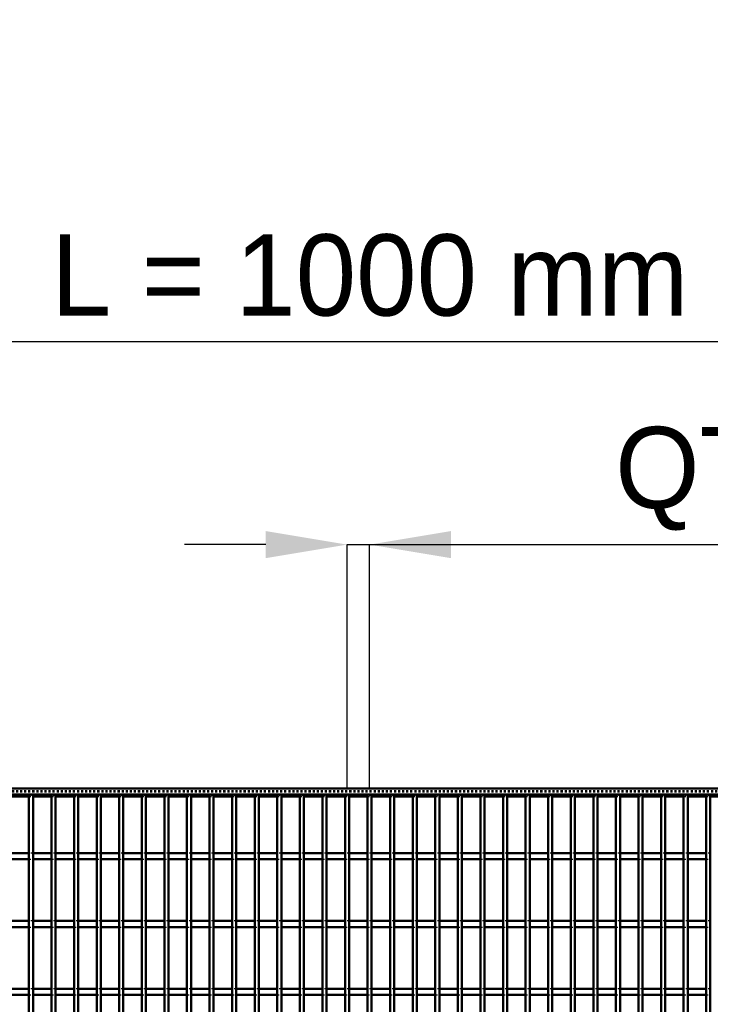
# Model space of a CAD drawing. Header units: millimetres. Extents: x -846 to 505, y -500 to 878.
# Tile 28 of 29: x -172 to 168, y 394 to 878. Entities that reach past the tile are written whole.
import ezdxf

# ---------------------------------------------------------------- set-up
doc = ezdxf.new("R2010")
doc.units = ezdxf.units.MM
doc.linetypes.add('Dashed', pattern=[2, 1, -1])
for name, color, linetype, lineweight in [('2d ConnectionPoints', 7, 'Continuous', 50), ('AM_0', 7, 'Continuous', 50), ('AM_5', 3, 'Continuous', 25), ('AM_9', 6, 'Dashed', 25)]:
    doc.layers.add(name, color=color, linetype=linetype, lineweight=lineweight)
doc.dimstyles.new('ISO-25', dxfattribs={"dimtxt": 2.5, "dimasz": 2.5, "dimexe": 1.25, "dimexo": 0.625, "dimtad": 1, "dimtxsty": 'Standard', "dimcen": 2.5, "dimadec": 0, "dimazin": 0, "dimtfac": 1, "dimtmove": 0, "dimatfit": 3, "dimfxl": 1, "dimarcsym": 0})

# ---------------------------------------------------------------- blocks, each defined once
blk = doc.blocks.new('32_j1b90saij4z1oipugxkf55cw0________0_in_LPPX423303311311100010003500_4')
at = {"layer": 'AM_0'}
for p, q in [((-167.65, -497), (-167.65, 497)), ((-165.65, 497), (-167.65, 497)), ((-165.65, -497), (-165.65, 497))]:
    blk.add_line(p, q, dxfattribs=at)
blk = doc.blocks.new('33_y9flqeltpz3q608utkscbcawu________0_in_LPPX423303311311100010003500_4')
at = {"layer": 'AM_0'}
for p, q in [((-156.54, -497), (-156.54, 497)), ((-154.54, 497), (-156.54, 497)), ((-154.54, -497), (-154.54, 497))]:
    blk.add_line(p, q, dxfattribs=at)
blk = doc.blocks.new('34_03lf7d91c6g9gmpch5gre757o________0_in_LPPX423303311311100010003500_4')
at = {"layer": 'AM_0'}
for p, q in [((-145.43, -497), (-145.43, 497)), ((-143.43, 497), (-145.43, 497)), ((-143.43, -497), (-143.43, 497))]:
    blk.add_line(p, q, dxfattribs=at)
blk = doc.blocks.new('35_epqmu7ir4d1chf5dqd608i45e________0_in_LPPX423303311311100010003500_4')
at = {"layer": 'AM_0'}
for p, q in [((-134.32, -497), (-134.32, 497)), ((-132.32, 497), (-134.32, 497)), ((-132.32, -497), (-132.32, 497))]:
    blk.add_line(p, q, dxfattribs=at)
blk = doc.blocks.new('36_17knetjv34suyd0lwtww42qpn________0_in_LPPX423303311311100010003500_4')
at = {"layer": 'AM_0'}
for p, q in [((-123.21, -497), (-123.21, 497)), ((-121.21, 497), (-123.21, 497)), ((-121.21, -497), (-121.21, 497))]:
    blk.add_line(p, q, dxfattribs=at)
blk = doc.blocks.new('37_le7a3lwnc7jk7056oeaa7jjmd________0_in_LPPX423303311311100010003500_4')
at = {"layer": 'AM_0'}
for p, q in [((-112.1, -497), (-112.1, 497)), ((-110.1, 497), (-112.1, 497)), ((-110.1, -497), (-110.1, 497))]:
    blk.add_line(p, q, dxfattribs=at)
blk = doc.blocks.new('38_spk5pzt4onf0wex58th2nxhju________0_in_LPPX423303311311100010003500_4')
at = {"layer": 'AM_0'}
for p, q in [((-100.99, -497), (-100.99, 497)), ((-98.99, 497), (-100.99, 497)), ((-98.99, -497), (-98.99, 497))]:
    blk.add_line(p, q, dxfattribs=at)
blk = doc.blocks.new('39_2pj4nxifxztob5xehms1shk1g________0_in_LPPX423303311311100010003500_4')
at = {"layer": 'AM_0'}
for p, q in [((-89.88, -497), (-89.88, 497)), ((-87.88, 497), (-89.88, 497)), ((-87.88, -497), (-87.88, 497))]:
    blk.add_line(p, q, dxfattribs=at)
blk = doc.blocks.new('40_ic0m87wkla5v0oxy1rff28b8i________0_in_LPPX423303311311100010003500_4')
at = {"layer": 'AM_0'}
for p, q in [((-78.77, -497), (-78.77, 497)), ((-76.77, 497), (-78.77, 497)), ((-76.77, -497), (-76.77, 497))]:
    blk.add_line(p, q, dxfattribs=at)
blk = doc.blocks.new('41_ywuusytohuymesxl1qf1hgnbh________0_in_LPPX423303311311100010003500_4')
at = {"layer": 'AM_0'}
for p, q in [((-67.66, -497), (-67.66, 497)), ((-65.66, 497), (-67.66, 497)), ((-65.66, -497), (-65.66, 497))]:
    blk.add_line(p, q, dxfattribs=at)
blk = doc.blocks.new('42_wob3jzewonyj82h9t9zc7nfql________0_in_LPPX423303311311100010003500_4')
at = {"layer": 'AM_0'}
for p, q in [((-56.55, -497), (-56.55, 497)), ((-54.55, 497), (-56.55, 497)), ((-54.55, -497), (-54.55, 497))]:
    blk.add_line(p, q, dxfattribs=at)
blk = doc.blocks.new('43_vhldp1rsjf05sp5guluae2guh________0_in_LPPX423303311311100010003500_4')
at = {"layer": 'AM_0'}
for p, q in [((-45.44, -497), (-45.44, 497)), ((-43.44, 497), (-45.44, 497)), ((-43.44, -497), (-43.44, 497))]:
    blk.add_line(p, q, dxfattribs=at)
blk = doc.blocks.new('44_2si5itzbmkhpqkr0sbq0t9gip________0_in_LPPX423303311311100010003500_4')
at = {"layer": 'AM_0'}
for p, q in [((-34.33, -497), (-34.33, 497)), ((-32.33, 497), (-34.33, 497)), ((-32.33, -497), (-32.33, 497))]:
    blk.add_line(p, q, dxfattribs=at)
blk = doc.blocks.new('45_ohpaexuzkg9xpnjtj3qyx1iyg________0_in_LPPX423303311311100010003500_4')
at = {"layer": 'AM_0'}
for p, q in [((-23.22, -497), (-23.22, 497)), ((-21.22, 497), (-23.22, 497)), ((-21.22, -497), (-21.22, 497))]:
    blk.add_line(p, q, dxfattribs=at)
blk = doc.blocks.new('46_w2lq9ill9gi3gdwzwm94hkx8d________0_in_LPPX423303311311100010003500_4')
at = {"layer": 'AM_0'}
for p, q in [((-12.11, -497), (-12.11, 497)), ((-10.11, 497), (-12.11, 497)), ((-10.11, -497), (-10.11, 497))]:
    blk.add_line(p, q, dxfattribs=at)
blk = doc.blocks.new('47_jxsnff6ioj2k1mhyxertcnswn________0_in_LPPX423303311311100010003500_4')
at = {"layer": 'AM_0'}
for p, q in [((-1, -497), (-1, 497)), ((1, 497), (-1, 497)), ((1, -497), (1, 497))]:
    blk.add_line(p, q, dxfattribs=at)
blk = doc.blocks.new('48_clmejexl1snz3d9yveo6zym6i________0_in_LPPX423303311311100010003500_4')
at = {"layer": 'AM_0'}
for p, q in [((10.11, -497), (10.11, 497)), ((12.11, 497), (10.11, 497)), ((12.11, -497), (12.11, 497))]:
    blk.add_line(p, q, dxfattribs=at)
blk = doc.blocks.new('49_mjok61ei3za8s4gfbeh6msa8c________0_in_LPPX423303311311100010003500_4')
at = {"layer": 'AM_0'}
for p, q in [((21.22, -497), (21.22, 497)), ((23.22, 497), (21.22, 497)), ((23.22, -497), (23.22, 497))]:
    blk.add_line(p, q, dxfattribs=at)
blk = doc.blocks.new('50_hx4vxcp9i1u38hj9op35w8z9h________0_in_LPPX423303311311100010003500_4')
at = {"layer": 'AM_0'}
for p, q in [((32.33, -497), (32.33, 497)), ((34.33, 497), (32.33, 497)), ((34.33, -497), (34.33, 497))]:
    blk.add_line(p, q, dxfattribs=at)
blk = doc.blocks.new('51_ohs56lxi6k2jnnwgvye2s1cji________0_in_LPPX423303311311100010003500_4')
at = {"layer": 'AM_0'}
for p, q in [((43.44, -497), (43.44, 497)), ((45.44, 497), (43.44, 497)), ((45.44, -497), (45.44, 497))]:
    blk.add_line(p, q, dxfattribs=at)
blk = doc.blocks.new('52_zxaegu4hwe9wpy22sdsvzc4zx________0_in_LPPX423303311311100010003500_4')
at = {"layer": 'AM_0'}
for p, q in [((54.55, -497), (54.55, 497)), ((56.55, 497), (54.55, 497)), ((56.55, -497), (56.55, 497))]:
    blk.add_line(p, q, dxfattribs=at)
blk = doc.blocks.new('53_els2rezvrfetunqjt5hfoxqlh________0_in_LPPX423303311311100010003500_4')
at = {"layer": 'AM_0'}
for p, q in [((65.66, -497), (65.66, 497)), ((67.66, 497), (65.66, 497)), ((67.66, -497), (67.66, 497))]:
    blk.add_line(p, q, dxfattribs=at)
blk = doc.blocks.new('54_uiefbgttbllfh7j3msgp6a8oy________0_in_LPPX423303311311100010003500_4')
at = {"layer": 'AM_0'}
for p, q in [((76.77, -497), (76.77, 497)), ((78.77, 497), (76.77, 497)), ((78.77, -497), (78.77, 497))]:
    blk.add_line(p, q, dxfattribs=at)
blk = doc.blocks.new('55_r0b2djnrm9mdkhbexd7c5vupl________0_in_LPPX423303311311100010003500_4')
at = {"layer": 'AM_0'}
for p, q in [((87.88, -497), (87.88, 497)), ((89.88, 497), (87.88, 497)), ((89.88, -497), (89.88, 497))]:
    blk.add_line(p, q, dxfattribs=at)
blk = doc.blocks.new('56_si12kcmcrwkdc3a1ayl4nonhr________0_in_LPPX423303311311100010003500_4')
at = {"layer": 'AM_0'}
for p, q in [((98.99, -497), (98.99, 497)), ((100.99, 497), (98.99, 497)), ((100.99, -497), (100.99, 497))]:
    blk.add_line(p, q, dxfattribs=at)
blk = doc.blocks.new('57_7o4vxrwqocckikghglzveia2e________0_in_LPPX423303311311100010003500_4')
at = {"layer": 'AM_0'}
for p, q in [((110.1, -497), (110.1, 497)), ((112.1, 497), (110.1, 497)), ((112.1, -497), (112.1, 497))]:
    blk.add_line(p, q, dxfattribs=at)
blk = doc.blocks.new('58_v5psnddbwhezaxso171psgppd________0_in_LPPX423303311311100010003500_4')
at = {"layer": 'AM_0'}
for p, q in [((121.21, -497), (121.21, 497)), ((123.21, 497), (121.21, 497)), ((123.21, -497), (123.21, 497))]:
    blk.add_line(p, q, dxfattribs=at)
blk = doc.blocks.new('59_mr6g12oz0qyhcsy4s6xjqo4mc________0_in_LPPX423303311311100010003500_4')
at = {"layer": 'AM_0'}
for p, q in [((132.32, -497), (132.32, 497)), ((134.32, 497), (132.32, 497)), ((134.32, -497), (134.32, 497))]:
    blk.add_line(p, q, dxfattribs=at)
blk = doc.blocks.new('60_qjeglgdds3c3bs4071kla8acr________0_in_LPPX423303311311100010003500_4')
at = {"layer": 'AM_0'}
for p, q in [((143.43, -497), (143.43, 497)), ((145.43, 497), (143.43, 497)), ((145.43, -497), (145.43, 497))]:
    blk.add_line(p, q, dxfattribs=at)
blk = doc.blocks.new('61_fkkbgm3d0vjayj967aaw1tk2e________0_in_LPPX423303311311100010003500_4')
at = {"layer": 'AM_0'}
for p, q in [((154.54, -497), (154.54, 497)), ((156.54, 497), (154.54, 497)), ((156.54, -497), (156.54, 497))]:
    blk.add_line(p, q, dxfattribs=at)
blk = doc.blocks.new('62_nym8mi3mmo1drj6tdvbi8w33m________0_in_LPPX423303311311100010003500_4')
at = {"layer": 'AM_0'}
for p, q in [((165.65, -497), (165.65, 497)), ((167.65, 497), (165.65, 497)), ((167.65, -497), (167.65, 497))]:
    blk.add_line(p, q, dxfattribs=at)
blk = doc.blocks.new('92_ub3bx92e4n8wkd1sofxol191c________0_in_LPPX423303311311100010003500_4')
at = {"layer": 'AM_0'}
for p, q in [((-500, 500), (500, 500)), ((-500, 497), (500, 497)), ((-176.76, 496.05), (-167.65, 496.05)), ((-165.65, 496.05), (-156.54, 496.05)), ((-154.54, 496.05), (-145.43, 496.05)), ((-143.43, 496.05), (-134.32, 496.05)), ((-132.32, 496.05), (-123.21, 496.05)), ((-121.21, 496.05), (-112.1, 496.05)), ((-110.1, 496.05), (-100.99, 496.05)), ((-98.99, 496.05), (-89.88, 496.05)), ((-87.88, 496.05), (-78.77, 496.05)), ((-76.77, 496.05), (-67.66, 496.05)), ((-65.66, 496.05), (-56.55, 496.05)), ((-54.55, 496.05), (-45.44, 496.05)), ((-43.44, 496.05), (-34.33, 496.05)), ((-32.33, 496.05), (-23.22, 496.05)), ((-21.22, 496.05), (-12.11, 496.05)), ((-10.11, 496.05), (-1, 496.05)), ((1, 496.05), (10.11, 496.05)), ((12.11, 496.05), (21.22, 496.05)), ((23.22, 496.05), (32.33, 496.05)), ((34.33, 496.05), (43.44, 496.05)), ((45.44, 496.05), (54.55, 496.05)), ((56.55, 496.05), (65.66, 496.05)), ((67.66, 496.05), (76.77, 496.05)), ((78.77, 496.05), (87.88, 496.05)), ((89.88, 496.05), (98.99, 496.05)), ((100.99, 496.05), (110.1, 496.05)), ((112.1, 496.05), (121.21, 496.05)), ((123.21, 496.05), (132.32, 496.05)), ((134.32, 496.05), (143.43, 496.05)), ((145.43, 496.05), (154.54, 496.05)), ((156.54, 496.05), (165.65, 496.05)), ((167.65, 496.05), (176.76, 496.05))]:
    blk.add_line(p, q, dxfattribs=at)
at = {"layer": 'AM_9'}
for p, q in [((-500, 498.92), (500, 498.92)), ((-500, 498.4), (500, 498.4)), ((-167.65, 496.05), (-165.65, 496.05)), ((-156.54, 496.05), (-154.54, 496.05)), ((-145.43, 496.05), (-143.43, 496.05)), ((-134.32, 496.05), (-132.32, 496.05)), ((-123.21, 496.05), (-121.21, 496.05)), ((-112.1, 496.05), (-110.1, 496.05)), ((-100.99, 496.05), (-98.99, 496.05)), ((-89.88, 496.05), (-87.88, 496.05)), ((-78.77, 496.05), (-76.77, 496.05)), ((-67.66, 496.05), (-65.66, 496.05)), ((-56.55, 496.05), (-54.55, 496.05)), ((-45.44, 496.05), (-43.44, 496.05)), ((-34.33, 496.05), (-32.33, 496.05)), ((-23.22, 496.05), (-21.22, 496.05)), ((-12.11, 496.05), (-10.11, 496.05)), ((-1, 496.05), (1, 496.05)), ((10.11, 496.05), (12.11, 496.05)), ((21.22, 496.05), (23.22, 496.05)), ((32.33, 496.05), (34.33, 496.05)), ((43.44, 496.05), (45.44, 496.05)), ((54.55, 496.05), (56.55, 496.05)), ((65.66, 496.05), (67.66, 496.05)), ((76.77, 496.05), (78.77, 496.05)), ((87.88, 496.05), (89.88, 496.05)), ((98.99, 496.05), (100.99, 496.05)), ((110.1, 496.05), (112.1, 496.05)), ((121.21, 496.05), (123.21, 496.05)), ((132.32, 496.05), (134.32, 496.05)), ((143.43, 496.05), (145.43, 496.05)), ((154.54, 496.05), (156.54, 496.05)), ((165.65, 496.05), (167.65, 496.05))]:
    blk.add_line(p, q, dxfattribs=at)
blk = doc.blocks.new('119_qa7kr8b9cskml0ld1wie9zu6a________0_in_LPPX423303311311100010003500_4')
at = {"layer": 'AM_0'}
for p, q in [((-167.65, 401.46), (-176.76, 401.46)), ((-167.65, 398.46), (-176.76, 398.46)), ((-167.65, 401.46), (-167.65, 398.46)), ((-156.54, 401.46), (-165.65, 401.46)), ((-165.65, 398.46), (-165.65, 401.46)), ((-156.54, 398.46), (-165.65, 398.46)), ((-156.54, 401.46), (-156.54, 398.46)), ((-145.43, 401.46), (-154.54, 401.46)), ((-154.54, 398.46), (-154.54, 401.46)), ((-145.43, 398.46), (-154.54, 398.46)), ((-145.43, 401.46), (-145.43, 398.46)), ((-134.32, 401.46), (-143.43, 401.46)), ((-143.43, 398.46), (-143.43, 401.46)), ((-134.32, 398.46), (-143.43, 398.46)), ((-134.32, 401.46), (-134.32, 398.46)), ((-123.21, 401.46), (-132.32, 401.46)), ((-132.32, 398.46), (-132.32, 401.46)), ((-123.21, 398.46), (-132.32, 398.46)), ((-123.21, 401.46), (-123.21, 398.46)), ((-121.21, 398.46), (-121.21, 401.46)), ((-112.1, 401.46), (-121.21, 401.46)), ((-112.1, 398.46), (-121.21, 398.46)), ((-112.1, 401.46), (-112.1, 398.46)), ((-100.99, 401.46), (-110.1, 401.46)), ((-110.1, 398.46), (-110.1, 401.46)), ((-100.99, 398.46), (-110.1, 398.46)), ((-100.99, 401.46), (-100.99, 398.46)), ((-89.88, 401.46), (-98.99, 401.46)), ((-98.99, 398.46), (-98.99, 401.46)), ((-89.88, 398.46), (-98.99, 398.46)), ((-89.88, 401.46), (-89.88, 398.46)), ((-78.77, 401.46), (-87.88, 401.46)), ((-87.88, 398.46), (-87.88, 401.46)), ((-78.77, 398.46), (-87.88, 398.46)), ((-78.77, 401.46), (-78.77, 398.46)), ((-67.66, 401.46), (-76.77, 401.46)), ((-76.77, 398.46), (-76.77, 401.46)), ((-67.66, 398.46), (-76.77, 398.46)), ((-67.66, 401.46), (-67.66, 398.46)), ((-56.55, 401.46), (-65.66, 401.46)), ((-65.66, 398.46), (-65.66, 401.46)), ((-56.55, 398.46), (-65.66, 398.46)), ((-56.55, 401.46), (-56.55, 398.46)), ((-54.55, 398.46), (-54.55, 401.46)), ((-45.44, 401.46), (-54.55, 401.46)), ((-45.44, 398.46), (-54.55, 398.46)), ((-45.44, 401.46), (-45.44, 398.46)), ((-34.33, 401.46), (-43.44, 401.46)), ((-43.44, 398.46), (-43.44, 401.46)), ((-34.33, 398.46), (-43.44, 398.46)), ((-34.33, 401.46), (-34.33, 398.46)), ((-23.22, 401.46), (-32.33, 401.46)), ((-32.33, 398.46), (-32.33, 401.46)), ((-23.22, 398.46), (-32.33, 398.46)), ((-23.22, 401.46), (-23.22, 398.46)), ((-12.11, 401.46), (-21.22, 401.46)), ((-21.22, 398.46), (-21.22, 401.46)), ((-12.11, 398.46), (-21.22, 398.46)), ((-12.11, 401.46), (-12.11, 398.46)), ((-1, 401.46), (-10.11, 401.46)), ((-10.11, 398.46), (-10.11, 401.46)), ((-1, 398.46), (-10.11, 398.46)), ((-1, 401.46), (-1, 398.46)), ((10.11, 401.46), (1, 401.46)), ((1, 398.46), (1, 401.46)), ((10.11, 398.46), (1, 398.46)), ((10.11, 401.46), (10.11, 398.46)), ((12.11, 398.46), (12.11, 401.46)), ((21.22, 401.46), (12.11, 401.46)), ((21.22, 398.46), (12.11, 398.46)), ((21.22, 401.46), (21.22, 398.46)), ((32.33, 401.46), (23.22, 401.46)), ((23.22, 398.46), (23.22, 401.46)), ((32.33, 398.46), (23.22, 398.46)), ((32.33, 401.46), (32.33, 398.46)), ((43.44, 401.46), (34.33, 401.46)), ((34.33, 398.46), (34.33, 401.46)), ((43.44, 398.46), (34.33, 398.46)), ((43.44, 401.46), (43.44, 398.46)), ((54.55, 401.46), (45.44, 401.46)), ((45.44, 398.46), (45.44, 401.46)), ((54.55, 398.46), (45.44, 398.46)), ((54.55, 401.46), (54.55, 398.46)), ((65.66, 401.46), (56.55, 401.46)), ((56.55, 398.46), (56.55, 401.46)), ((65.66, 398.46), (56.55, 398.46)), ((65.66, 401.46), (65.66, 398.46)), ((76.77, 401.46), (67.66, 401.46)), ((67.66, 398.46), (67.66, 401.46)), ((76.77, 398.46), (67.66, 398.46)), ((76.77, 401.46), (76.77, 398.46)), ((78.77, 398.46), (78.77, 401.46)), ((87.88, 401.46), (78.77, 401.46)), ((87.88, 398.46), (78.77, 398.46)), ((87.88, 401.46), (87.88, 398.46)), ((98.99, 401.46), (89.88, 401.46)), ((89.88, 398.46), (89.88, 401.46)), ((98.99, 398.46), (89.88, 398.46)), ((98.99, 401.46), (98.99, 398.46)), ((110.1, 401.46), (100.99, 401.46)), ((100.99, 398.46), (100.99, 401.46)), ((110.1, 398.46), (100.99, 398.46)), ((110.1, 401.46), (110.1, 398.46)), ((121.21, 401.46), (112.1, 401.46)), ((112.1, 398.46), (112.1, 401.46)), ((121.21, 398.46), (112.1, 398.46)), ((121.21, 401.46), (121.21, 398.46)), ((132.32, 401.46), (123.21, 401.46)), ((123.21, 398.46), (123.21, 401.46)), ((132.32, 398.46), (123.21, 398.46)), ((132.32, 401.46), (132.32, 398.46)), ((143.43, 401.46), (134.32, 401.46)), ((134.32, 398.46), (134.32, 401.46)), ((143.43, 398.46), (134.32, 398.46)), ((143.43, 401.46), (143.43, 398.46)), ((145.43, 398.46), (145.43, 401.46)), ((154.54, 401.46), (145.43, 401.46)), ((154.54, 398.46), (145.43, 398.46)), ((154.54, 401.46), (154.54, 398.46)), ((165.65, 401.46), (156.54, 401.46)), ((156.54, 398.46), (156.54, 401.46)), ((165.65, 398.46), (156.54, 398.46)), ((165.65, 401.46), (165.65, 398.46))]:
    blk.add_line(p, q, dxfattribs=at)
at = {"layer": 'AM_9'}
for p, q in [((-165.65, 401.46), (-167.65, 401.46)), ((-167.65, 398.46), (-165.65, 398.46)), ((-154.54, 401.46), (-156.54, 401.46)), ((-156.54, 398.46), (-154.54, 398.46)), ((-143.43, 401.46), (-145.43, 401.46)), ((-145.43, 398.46), (-143.43, 398.46)), ((-132.32, 401.46), (-134.32, 401.46)), ((-134.32, 398.46), (-132.32, 398.46)), ((-121.21, 401.46), (-123.21, 401.46)), ((-123.21, 398.46), (-121.21, 398.46)), ((-110.1, 401.46), (-112.1, 401.46)), ((-112.1, 398.46), (-110.1, 398.46)), ((-98.99, 401.46), (-100.99, 401.46)), ((-100.99, 398.46), (-98.99, 398.46)), ((-87.88, 401.46), (-89.88, 401.46)), ((-89.88, 398.46), (-87.88, 398.46)), ((-76.77, 401.46), (-78.77, 401.46)), ((-78.77, 398.46), (-76.77, 398.46)), ((-65.66, 401.46), (-67.66, 401.46)), ((-67.66, 398.46), (-65.66, 398.46)), ((-54.55, 401.46), (-56.55, 401.46)), ((-56.55, 398.46), (-54.55, 398.46)), ((-43.44, 401.46), (-45.44, 401.46)), ((-45.44, 398.46), (-43.44, 398.46)), ((-32.33, 401.46), (-34.33, 401.46)), ((-34.33, 398.46), (-32.33, 398.46)), ((-21.22, 401.46), (-23.22, 401.46)), ((-23.22, 398.46), (-21.22, 398.46)), ((-10.11, 401.46), (-12.11, 401.46)), ((-12.11, 398.46), (-10.11, 398.46)), ((1, 401.46), (-1, 401.46)), ((-1, 398.46), (1, 398.46)), ((12.11, 401.46), (10.11, 401.46)), ((10.11, 398.46), (12.11, 398.46)), ((23.22, 401.46), (21.22, 401.46)), ((21.22, 398.46), (23.22, 398.46)), ((34.33, 401.46), (32.33, 401.46)), ((32.33, 398.46), (34.33, 398.46)), ((45.44, 401.46), (43.44, 401.46)), ((43.44, 398.46), (45.44, 398.46)), ((56.55, 401.46), (54.55, 401.46)), ((54.55, 398.46), (56.55, 398.46)), ((67.66, 401.46), (65.66, 401.46)), ((65.66, 398.46), (67.66, 398.46)), ((78.77, 401.46), (76.77, 401.46)), ((76.77, 398.46), (78.77, 398.46)), ((89.88, 401.46), (87.88, 401.46)), ((87.88, 398.46), (89.88, 398.46)), ((100.99, 401.46), (98.99, 401.46)), ((98.99, 398.46), (100.99, 398.46)), ((112.1, 401.46), (110.1, 401.46)), ((110.1, 398.46), (112.1, 398.46)), ((123.21, 401.46), (121.21, 401.46)), ((121.21, 398.46), (123.21, 398.46)), ((134.32, 401.46), (132.32, 401.46)), ((132.32, 398.46), (134.32, 398.46)), ((145.43, 401.46), (143.43, 401.46)), ((143.43, 398.46), (145.43, 398.46)), ((156.54, 401.46), (154.54, 401.46)), ((154.54, 398.46), (156.54, 398.46)), ((167.65, 401.46), (165.65, 401.46)), ((165.65, 398.46), (167.65, 398.46))]:
    blk.add_line(p, q, dxfattribs=at)
blk = doc.blocks.new('120_2urmehck0py2n03loex1z5pql________0_in_LPPX423303311311100010003500_4')
at = {"layer": 'AM_0'}
for p, q in [((-167.65, 434.79), (-176.76, 434.79)), ((-167.65, 431.79), (-176.76, 431.79)), ((-167.65, 434.79), (-167.65, 431.79)), ((-156.54, 434.79), (-165.65, 434.79)), ((-165.65, 431.79), (-165.65, 434.79)), ((-156.54, 431.79), (-165.65, 431.79)), ((-156.54, 434.79), (-156.54, 431.79)), ((-145.43, 434.79), (-154.54, 434.79)), ((-154.54, 431.79), (-154.54, 434.79)), ((-145.43, 431.79), (-154.54, 431.79)), ((-145.43, 434.79), (-145.43, 431.79)), ((-134.32, 434.79), (-143.43, 434.79)), ((-143.43, 431.79), (-143.43, 434.79)), ((-134.32, 431.79), (-143.43, 431.79)), ((-134.32, 434.79), (-134.32, 431.79)), ((-123.21, 434.79), (-132.32, 434.79)), ((-132.32, 431.79), (-132.32, 434.79)), ((-123.21, 431.79), (-132.32, 431.79)), ((-123.21, 434.79), (-123.21, 431.79)), ((-121.21, 431.79), (-121.21, 434.79)), ((-112.1, 434.79), (-121.21, 434.79)), ((-112.1, 431.79), (-121.21, 431.79)), ((-112.1, 434.79), (-112.1, 431.79)), ((-100.99, 434.79), (-110.1, 434.79)), ((-110.1, 431.79), (-110.1, 434.79)), ((-100.99, 431.79), (-110.1, 431.79)), ((-100.99, 434.79), (-100.99, 431.79)), ((-89.88, 434.79), (-98.99, 434.79)), ((-98.99, 431.79), (-98.99, 434.79)), ((-89.88, 431.79), (-98.99, 431.79)), ((-89.88, 434.79), (-89.88, 431.79)), ((-78.77, 434.79), (-87.88, 434.79)), ((-87.88, 431.79), (-87.88, 434.79)), ((-78.77, 431.79), (-87.88, 431.79)), ((-78.77, 434.79), (-78.77, 431.79)), ((-67.66, 434.79), (-76.77, 434.79)), ((-76.77, 431.79), (-76.77, 434.79)), ((-67.66, 431.79), (-76.77, 431.79)), ((-67.66, 434.79), (-67.66, 431.79)), ((-56.55, 434.79), (-65.66, 434.79)), ((-65.66, 431.79), (-65.66, 434.79)), ((-56.55, 431.79), (-65.66, 431.79)), ((-56.55, 434.79), (-56.55, 431.79)), ((-54.55, 431.79), (-54.55, 434.79)), ((-45.44, 434.79), (-54.55, 434.79)), ((-45.44, 431.79), (-54.55, 431.79)), ((-45.44, 434.79), (-45.44, 431.79)), ((-34.33, 434.79), (-43.44, 434.79)), ((-43.44, 431.79), (-43.44, 434.79)), ((-34.33, 431.79), (-43.44, 431.79)), ((-34.33, 434.79), (-34.33, 431.79)), ((-23.22, 434.79), (-32.33, 434.79)), ((-32.33, 431.79), (-32.33, 434.79)), ((-23.22, 431.79), (-32.33, 431.79)), ((-23.22, 434.79), (-23.22, 431.79)), ((-12.11, 434.79), (-21.22, 434.79)), ((-21.22, 431.79), (-21.22, 434.79)), ((-12.11, 431.79), (-21.22, 431.79)), ((-12.11, 434.79), (-12.11, 431.79)), ((-1, 434.79), (-10.11, 434.79)), ((-10.11, 431.79), (-10.11, 434.79)), ((-1, 431.79), (-10.11, 431.79)), ((-1, 434.79), (-1, 431.79)), ((10.11, 434.79), (1, 434.79)), ((1, 431.79), (1, 434.79)), ((10.11, 431.79), (1, 431.79)), ((10.11, 434.79), (10.11, 431.79)), ((12.11, 431.79), (12.11, 434.79)), ((21.22, 434.79), (12.11, 434.79)), ((21.22, 431.79), (12.11, 431.79)), ((21.22, 434.79), (21.22, 431.79)), ((32.33, 434.79), (23.22, 434.79)), ((23.22, 431.79), (23.22, 434.79)), ((32.33, 431.79), (23.22, 431.79)), ((32.33, 434.79), (32.33, 431.79)), ((43.44, 434.79), (34.33, 434.79)), ((34.33, 431.79), (34.33, 434.79)), ((43.44, 431.79), (34.33, 431.79)), ((43.44, 434.79), (43.44, 431.79)), ((54.55, 434.79), (45.44, 434.79)), ((45.44, 431.79), (45.44, 434.79)), ((54.55, 431.79), (45.44, 431.79)), ((54.55, 434.79), (54.55, 431.79)), ((65.66, 434.79), (56.55, 434.79)), ((56.55, 431.79), (56.55, 434.79)), ((65.66, 431.79), (56.55, 431.79)), ((65.66, 434.79), (65.66, 431.79)), ((76.77, 434.79), (67.66, 434.79)), ((67.66, 431.79), (67.66, 434.79)), ((76.77, 431.79), (67.66, 431.79)), ((76.77, 434.79), (76.77, 431.79)), ((78.77, 431.79), (78.77, 434.79)), ((87.88, 434.79), (78.77, 434.79)), ((87.88, 431.79), (78.77, 431.79)), ((87.88, 434.79), (87.88, 431.79)), ((98.99, 434.79), (89.88, 434.79)), ((89.88, 431.79), (89.88, 434.79)), ((98.99, 431.79), (89.88, 431.79)), ((98.99, 434.79), (98.99, 431.79)), ((110.1, 434.79), (100.99, 434.79)), ((100.99, 431.79), (100.99, 434.79)), ((110.1, 431.79), (100.99, 431.79)), ((110.1, 434.79), (110.1, 431.79)), ((121.21, 434.79), (112.1, 434.79)), ((112.1, 431.79), (112.1, 434.79)), ((121.21, 431.79), (112.1, 431.79)), ((121.21, 434.79), (121.21, 431.79)), ((132.32, 434.79), (123.21, 434.79)), ((123.21, 431.79), (123.21, 434.79)), ((132.32, 431.79), (123.21, 431.79)), ((132.32, 434.79), (132.32, 431.79)), ((143.43, 434.79), (134.32, 434.79)), ((134.32, 431.79), (134.32, 434.79)), ((143.43, 431.79), (134.32, 431.79)), ((143.43, 434.79), (143.43, 431.79)), ((145.43, 431.79), (145.43, 434.79)), ((154.54, 434.79), (145.43, 434.79)), ((154.54, 431.79), (145.43, 431.79)), ((154.54, 434.79), (154.54, 431.79)), ((165.65, 434.79), (156.54, 434.79)), ((156.54, 431.79), (156.54, 434.79)), ((165.65, 431.79), (156.54, 431.79)), ((165.65, 434.79), (165.65, 431.79))]:
    blk.add_line(p, q, dxfattribs=at)
at = {"layer": 'AM_9'}
for p, q in [((-165.65, 434.79), (-167.65, 434.79)), ((-167.65, 431.79), (-165.65, 431.79)), ((-154.54, 434.79), (-156.54, 434.79)), ((-156.54, 431.79), (-154.54, 431.79)), ((-143.43, 434.79), (-145.43, 434.79)), ((-145.43, 431.79), (-143.43, 431.79)), ((-132.32, 434.79), (-134.32, 434.79)), ((-134.32, 431.79), (-132.32, 431.79)), ((-121.21, 434.79), (-123.21, 434.79)), ((-123.21, 431.79), (-121.21, 431.79)), ((-110.1, 434.79), (-112.1, 434.79)), ((-112.1, 431.79), (-110.1, 431.79)), ((-98.99, 434.79), (-100.99, 434.79)), ((-100.99, 431.79), (-98.99, 431.79)), ((-87.88, 434.79), (-89.88, 434.79)), ((-89.88, 431.79), (-87.88, 431.79)), ((-76.77, 434.79), (-78.77, 434.79)), ((-78.77, 431.79), (-76.77, 431.79)), ((-65.66, 434.79), (-67.66, 434.79)), ((-67.66, 431.79), (-65.66, 431.79)), ((-54.55, 434.79), (-56.55, 434.79)), ((-56.55, 431.79), (-54.55, 431.79)), ((-43.44, 434.79), (-45.44, 434.79)), ((-45.44, 431.79), (-43.44, 431.79)), ((-32.33, 434.79), (-34.33, 434.79)), ((-34.33, 431.79), (-32.33, 431.79)), ((-21.22, 434.79), (-23.22, 434.79)), ((-23.22, 431.79), (-21.22, 431.79)), ((-10.11, 434.79), (-12.11, 434.79)), ((-12.11, 431.79), (-10.11, 431.79)), ((1, 434.79), (-1, 434.79)), ((-1, 431.79), (1, 431.79)), ((12.11, 434.79), (10.11, 434.79)), ((10.11, 431.79), (12.11, 431.79)), ((23.22, 434.79), (21.22, 434.79)), ((21.22, 431.79), (23.22, 431.79)), ((34.33, 434.79), (32.33, 434.79)), ((32.33, 431.79), (34.33, 431.79)), ((45.44, 434.79), (43.44, 434.79)), ((43.44, 431.79), (45.44, 431.79)), ((56.55, 434.79), (54.55, 434.79)), ((54.55, 431.79), (56.55, 431.79)), ((67.66, 434.79), (65.66, 434.79)), ((65.66, 431.79), (67.66, 431.79)), ((78.77, 434.79), (76.77, 434.79)), ((76.77, 431.79), (78.77, 431.79)), ((89.88, 434.79), (87.88, 434.79)), ((87.88, 431.79), (89.88, 431.79)), ((100.99, 434.79), (98.99, 434.79)), ((98.99, 431.79), (100.99, 431.79)), ((112.1, 434.79), (110.1, 434.79)), ((110.1, 431.79), (112.1, 431.79)), ((123.21, 434.79), (121.21, 434.79)), ((121.21, 431.79), (123.21, 431.79)), ((134.32, 434.79), (132.32, 434.79)), ((132.32, 431.79), (134.32, 431.79)), ((145.43, 434.79), (143.43, 434.79)), ((143.43, 431.79), (145.43, 431.79)), ((156.54, 434.79), (154.54, 434.79)), ((154.54, 431.79), (156.54, 431.79)), ((167.65, 434.79), (165.65, 434.79)), ((165.65, 431.79), (167.65, 431.79))]:
    blk.add_line(p, q, dxfattribs=at)
blk = doc.blocks.new('121_5scl3rz4utyfh4dqshc9e613r________0_in_LPPX423303311311100010003500_4')
at = {"layer": 'AM_0'}
for p, q in [((-167.65, 468.12), (-176.76, 468.12)), ((-167.65, 468.12), (-167.65, 465.12)), ((-156.54, 468.12), (-165.65, 468.12)), ((-165.65, 465.12), (-165.65, 468.12)), ((-156.54, 468.12), (-156.54, 465.12)), ((-145.43, 468.12), (-154.54, 468.12)), ((-154.54, 465.12), (-154.54, 468.12)), ((-145.43, 468.12), (-145.43, 465.12)), ((-134.32, 468.12), (-143.43, 468.12)), ((-143.43, 465.12), (-143.43, 468.12)), ((-134.32, 468.12), (-134.32, 465.12)), ((-123.21, 468.12), (-132.32, 468.12)), ((-132.32, 465.12), (-132.32, 468.12)), ((-123.21, 468.12), (-123.21, 465.12)), ((-121.21, 465.12), (-121.21, 468.12)), ((-112.1, 468.12), (-121.21, 468.12)), ((-112.1, 468.12), (-112.1, 465.12)), ((-100.99, 468.12), (-110.1, 468.12)), ((-110.1, 465.12), (-110.1, 468.12)), ((-100.99, 468.12), (-100.99, 465.12)), ((-89.88, 468.12), (-98.99, 468.12)), ((-98.99, 465.12), (-98.99, 468.12)), ((-89.88, 468.12), (-89.88, 465.12)), ((-78.77, 468.12), (-87.88, 468.12)), ((-87.88, 465.12), (-87.88, 468.12)), ((-78.77, 468.12), (-78.77, 465.12)), ((-67.66, 468.12), (-76.77, 468.12)), ((-76.77, 465.12), (-76.77, 468.12)), ((-67.66, 468.12), (-67.66, 465.12)), ((-56.55, 468.12), (-65.66, 468.12)), ((-65.66, 465.12), (-65.66, 468.12)), ((-56.55, 468.12), (-56.55, 465.12)), ((-54.55, 465.12), (-54.55, 468.12)), ((-45.44, 468.12), (-54.55, 468.12)), ((-45.44, 468.12), (-45.44, 465.12)), ((-34.33, 468.12), (-43.44, 468.12)), ((-43.44, 465.12), (-43.44, 468.12)), ((-34.33, 468.12), (-34.33, 465.12)), ((-23.22, 468.12), (-32.33, 468.12)), ((-32.33, 465.12), (-32.33, 468.12)), ((-23.22, 468.12), (-23.22, 465.12)), ((-12.11, 468.12), (-21.22, 468.12)), ((-21.22, 465.12), (-21.22, 468.12)), ((-12.11, 468.12), (-12.11, 465.12)), ((-1, 468.12), (-10.11, 468.12)), ((-10.11, 465.12), (-10.11, 468.12)), ((-1, 468.12), (-1, 465.12)), ((10.11, 468.12), (1, 468.12)), ((1, 465.12), (1, 468.12)), ((10.11, 468.12), (10.11, 465.12)), ((12.11, 465.12), (12.11, 468.12)), ((21.22, 468.12), (12.11, 468.12)), ((21.22, 468.12), (21.22, 465.12)), ((32.33, 468.12), (23.22, 468.12)), ((23.22, 465.12), (23.22, 468.12)), ((32.33, 468.12), (32.33, 465.12)), ((43.44, 468.12), (34.33, 468.12)), ((34.33, 465.12), (34.33, 468.12)), ((43.44, 468.12), (43.44, 465.12)), ((54.55, 468.12), (45.44, 468.12)), ((45.44, 465.12), (45.44, 468.12)), ((54.55, 468.12), (54.55, 465.12)), ((65.66, 468.12), (56.55, 468.12)), ((56.55, 465.12), (56.55, 468.12)), ((65.66, 468.12), (65.66, 465.12)), ((76.77, 468.12), (67.66, 468.12)), ((67.66, 465.12), (67.66, 468.12)), ((76.77, 468.12), (76.77, 465.12)), ((78.77, 465.12), (78.77, 468.12)), ((87.88, 468.12), (78.77, 468.12)), ((87.88, 468.12), (87.88, 465.12)), ((98.99, 468.12), (89.88, 468.12)), ((89.88, 465.12), (89.88, 468.12)), ((98.99, 468.12), (98.99, 465.12)), ((110.1, 468.12), (100.99, 468.12)), ((100.99, 465.12), (100.99, 468.12)), ((110.1, 468.12), (110.1, 465.12)), ((121.21, 468.12), (112.1, 468.12)), ((112.1, 465.12), (112.1, 468.12)), ((121.21, 468.12), (121.21, 465.12)), ((132.32, 468.12), (123.21, 468.12)), ((123.21, 465.12), (123.21, 468.12)), ((132.32, 468.12), (132.32, 465.12)), ((143.43, 468.12), (134.32, 468.12)), ((134.32, 465.12), (134.32, 468.12)), ((143.43, 468.12), (143.43, 465.12)), ((145.43, 465.12), (145.43, 468.12)), ((154.54, 468.12), (145.43, 468.12)), ((154.54, 468.12), (154.54, 465.12)), ((165.65, 468.12), (156.54, 468.12)), ((156.54, 465.12), (156.54, 468.12)), ((165.65, 468.12), (165.65, 465.12)), ((-167.65, 465.12), (-176.76, 465.12)), ((-156.54, 465.12), (-165.65, 465.12)), ((-145.43, 465.12), (-154.54, 465.12)), ((-134.32, 465.12), (-143.43, 465.12)), ((-123.21, 465.12), (-132.32, 465.12)), ((-112.1, 465.12), (-121.21, 465.12)), ((-100.99, 465.12), (-110.1, 465.12)), ((-89.88, 465.12), (-98.99, 465.12)), ((-78.77, 465.12), (-87.88, 465.12)), ((-67.66, 465.12), (-76.77, 465.12)), ((-56.55, 465.12), (-65.66, 465.12)), ((-45.44, 465.12), (-54.55, 465.12)), ((-34.33, 465.12), (-43.44, 465.12)), ((-23.22, 465.12), (-32.33, 465.12)), ((-12.11, 465.12), (-21.22, 465.12)), ((-1, 465.12), (-10.11, 465.12)), ((10.11, 465.12), (1, 465.12)), ((21.22, 465.12), (12.11, 465.12)), ((32.33, 465.12), (23.22, 465.12)), ((43.44, 465.12), (34.33, 465.12)), ((54.55, 465.12), (45.44, 465.12)), ((65.66, 465.12), (56.55, 465.12)), ((76.77, 465.12), (67.66, 465.12)), ((87.88, 465.12), (78.77, 465.12)), ((98.99, 465.12), (89.88, 465.12)), ((110.1, 465.12), (100.99, 465.12)), ((121.21, 465.12), (112.1, 465.12)), ((132.32, 465.12), (123.21, 465.12)), ((143.43, 465.12), (134.32, 465.12)), ((154.54, 465.12), (145.43, 465.12)), ((165.65, 465.12), (156.54, 465.12))]:
    blk.add_line(p, q, dxfattribs=at)
at = {"layer": 'AM_9'}
for p, q in [((-165.65, 468.12), (-167.65, 468.12)), ((-154.54, 468.12), (-156.54, 468.12)), ((-143.43, 468.12), (-145.43, 468.12)), ((-132.32, 468.12), (-134.32, 468.12)), ((-121.21, 468.12), (-123.21, 468.12)), ((-110.1, 468.12), (-112.1, 468.12)), ((-98.99, 468.12), (-100.99, 468.12)), ((-87.88, 468.12), (-89.88, 468.12)), ((-76.77, 468.12), (-78.77, 468.12)), ((-65.66, 468.12), (-67.66, 468.12)), ((-54.55, 468.12), (-56.55, 468.12)), ((-43.44, 468.12), (-45.44, 468.12)), ((-32.33, 468.12), (-34.33, 468.12)), ((-21.22, 468.12), (-23.22, 468.12)), ((-10.11, 468.12), (-12.11, 468.12)), ((1, 468.12), (-1, 468.12)), ((12.11, 468.12), (10.11, 468.12)), ((23.22, 468.12), (21.22, 468.12)), ((34.33, 468.12), (32.33, 468.12)), ((45.44, 468.12), (43.44, 468.12)), ((56.55, 468.12), (54.55, 468.12)), ((67.66, 468.12), (65.66, 468.12)), ((78.77, 468.12), (76.77, 468.12)), ((89.88, 468.12), (87.88, 468.12)), ((100.99, 468.12), (98.99, 468.12)), ((112.1, 468.12), (110.1, 468.12)), ((123.21, 468.12), (121.21, 468.12)), ((134.32, 468.12), (132.32, 468.12)), ((145.43, 468.12), (143.43, 468.12)), ((156.54, 468.12), (154.54, 468.12)), ((167.65, 468.12), (165.65, 468.12)), ((-167.65, 465.12), (-165.65, 465.12)), ((-156.54, 465.12), (-154.54, 465.12)), ((-145.43, 465.12), (-143.43, 465.12)), ((-134.32, 465.12), (-132.32, 465.12)), ((-123.21, 465.12), (-121.21, 465.12)), ((-112.1, 465.12), (-110.1, 465.12)), ((-100.99, 465.12), (-98.99, 465.12)), ((-89.88, 465.12), (-87.88, 465.12)), ((-78.77, 465.12), (-76.77, 465.12)), ((-67.66, 465.12), (-65.66, 465.12)), ((-56.55, 465.12), (-54.55, 465.12)), ((-45.44, 465.12), (-43.44, 465.12)), ((-34.33, 465.12), (-32.33, 465.12)), ((-23.22, 465.12), (-21.22, 465.12)), ((-12.11, 465.12), (-10.11, 465.12)), ((-1, 465.12), (1, 465.12)), ((10.11, 465.12), (12.11, 465.12)), ((21.22, 465.12), (23.22, 465.12)), ((32.33, 465.12), (34.33, 465.12)), ((43.44, 465.12), (45.44, 465.12)), ((54.55, 465.12), (56.55, 465.12)), ((65.66, 465.12), (67.66, 465.12)), ((76.77, 465.12), (78.77, 465.12)), ((87.88, 465.12), (89.88, 465.12)), ((98.99, 465.12), (100.99, 465.12)), ((110.1, 465.12), (112.1, 465.12)), ((121.21, 465.12), (123.21, 465.12)), ((132.32, 465.12), (134.32, 465.12)), ((143.43, 465.12), (145.43, 465.12)), ((154.54, 465.12), (156.54, 465.12)), ((165.65, 465.12), (167.65, 465.12))]:
    blk.add_line(p, q, dxfattribs=at)
blk = doc.blocks.new('*D123')
at = {"layer": 'AM_5', "color": 0, "lineweight": -2}
for p, q in [((-500, 500), (-500, 720)), ((-460, 720), (460, 720)), ((500, 500), (500, 720))]:
    blk.add_line(p, q, dxfattribs=at)
at = {"layer": 'AM_5', "color": 0}
for points in [[(-460, 726.67), (-460, 713.33), (-500, 720)], [(460, 713.33), (460, 726.67), (500, 720)]]:
    blk.add_solid(points, dxfattribs=at)
at = {"layer": 'Defpoints', "color": 0}
for p in [(500, 720), (-500, 500), (500, 500)]:
    blk.add_point(p, dxfattribs=at)
at = {"layer": 'AM_5', "color": 0, "insert": (0, 752.42), "char_height": 40, "attachment_point": 5}
blk.add_mtext('L = 1000 mm', dxfattribs=at)
blk = doc.blocks.new('*D124')
at = {"layer": 'AM_5', "color": 0, "lineweight": -2}
for p, q in [((-51.11, 620), (-91.11, 620)), ((-11.11, 500), (-11.11, 620)), ((-11.11, 620), (0, 620)), ((0, 500), (0, 620)), ((0, 620), (504.95, 620)), ((40, 620), (80, 620))]:
    blk.add_line(p, q, dxfattribs=at)
at = {"layer": 'AM_5', "color": 0}
for points in [[(-51.11, 613.33), (-51.11, 626.67), (-11.11, 620)], [(40, 626.67), (40, 613.33), (0, 620)]]:
    blk.add_solid(points, dxfattribs=at)
at = {"layer": 'Defpoints', "color": 0}
for p in [(0, 620), (-11.11, 500), (0, 500)]:
    blk.add_point(p, dxfattribs=at)
at = {"layer": 'AM_5', "color": 0, "insert": (292.47, 652.42), "char_height": 40, "attachment_point": 5}
blk.add_mtext('QT = 11.1 mm', dxfattribs=at)

msp = doc.modelspace()

# ---------------------------------------------------------------- linework, layer by layer
at = {"layer": '2d ConnectionPoints'}
for p in [(-166.65, 497), (-166.65, 497), (-155.54, 497), (-155.54, 497), (-144.43, 497), (-144.43, 497), (-133.32, 497), (-133.32, 497), (-122.21, 497), (-122.21, 497), (-111.1, 497), (-111.1, 497), (-99.99, 497), (-99.99, 497), (-88.88, 497), (-88.88, 497), (-77.77, 497), (-77.77, 497), (-66.66, 497), (-66.66, 497), (-55.55, 497), (-55.55, 497), (-44.44, 497), (-44.44, 497), (-33.33, 497), (-33.33, 497), (-22.22, 497), (-22.22, 497), (-11.11, 497), (-11.11, 497), (0, 497), (0, 497), (11.11, 497), (11.11, 497), (22.22, 497), (22.22, 497), (33.33, 497), (33.33, 497), (44.44, 497), (44.44, 497), (55.55, 497), (55.55, 497), (66.66, 497), (66.66, 497), (77.77, 497), (77.77, 497), (88.88, 497), (88.88, 497), (99.99, 497), (99.99, 497), (111.1, 497), (111.1, 497), (122.21, 497), (122.21, 497), (133.32, 497), (133.32, 497), (144.43, 497), (144.43, 497), (155.54, 497), (155.54, 497), (166.65, 497), (166.65, 497)]:
    msp.add_point(p, dxfattribs=at)

# ---------------------------------------------------------------- block references
for name in ['92_ub3bx92e4n8wkd1sofxol191c________0_in_LPPX423303311311100010003500_4', '32_j1b90saij4z1oipugxkf55cw0________0_in_LPPX423303311311100010003500_4', '33_y9flqeltpz3q608utkscbcawu________0_in_LPPX423303311311100010003500_4', '34_03lf7d91c6g9gmpch5gre757o________0_in_LPPX423303311311100010003500_4', '35_epqmu7ir4d1chf5dqd608i45e________0_in_LPPX423303311311100010003500_4', '36_17knetjv34suyd0lwtww42qpn________0_in_LPPX423303311311100010003500_4', '37_le7a3lwnc7jk7056oeaa7jjmd________0_in_LPPX423303311311100010003500_4', '38_spk5pzt4onf0wex58th2nxhju________0_in_LPPX423303311311100010003500_4', '39_2pj4nxifxztob5xehms1shk1g________0_in_LPPX423303311311100010003500_4', '40_ic0m87wkla5v0oxy1rff28b8i________0_in_LPPX423303311311100010003500_4', '41_ywuusytohuymesxl1qf1hgnbh________0_in_LPPX423303311311100010003500_4', '42_wob3jzewonyj82h9t9zc7nfql________0_in_LPPX423303311311100010003500_4', '43_vhldp1rsjf05sp5guluae2guh________0_in_LPPX423303311311100010003500_4', '44_2si5itzbmkhpqkr0sbq0t9gip________0_in_LPPX423303311311100010003500_4', '45_ohpaexuzkg9xpnjtj3qyx1iyg________0_in_LPPX423303311311100010003500_4', '46_w2lq9ill9gi3gdwzwm94hkx8d________0_in_LPPX423303311311100010003500_4', '47_jxsnff6ioj2k1mhyxertcnswn________0_in_LPPX423303311311100010003500_4', '48_clmejexl1snz3d9yveo6zym6i________0_in_LPPX423303311311100010003500_4', '49_mjok61ei3za8s4gfbeh6msa8c________0_in_LPPX423303311311100010003500_4', '50_hx4vxcp9i1u38hj9op35w8z9h________0_in_LPPX423303311311100010003500_4', '51_ohs56lxi6k2jnnwgvye2s1cji________0_in_LPPX423303311311100010003500_4', '52_zxaegu4hwe9wpy22sdsvzc4zx________0_in_LPPX423303311311100010003500_4', '53_els2rezvrfetunqjt5hfoxqlh________0_in_LPPX423303311311100010003500_4', '54_uiefbgttbllfh7j3msgp6a8oy________0_in_LPPX423303311311100010003500_4', '55_r0b2djnrm9mdkhbexd7c5vupl________0_in_LPPX423303311311100010003500_4', '56_si12kcmcrwkdc3a1ayl4nonhr________0_in_LPPX423303311311100010003500_4', '57_7o4vxrwqocckikghglzveia2e________0_in_LPPX423303311311100010003500_4', '58_v5psnddbwhezaxso171psgppd________0_in_LPPX423303311311100010003500_4', '59_mr6g12oz0qyhcsy4s6xjqo4mc________0_in_LPPX423303311311100010003500_4', '60_qjeglgdds3c3bs4071kla8acr________0_in_LPPX423303311311100010003500_4', '61_fkkbgm3d0vjayj967aaw1tk2e________0_in_LPPX423303311311100010003500_4', '62_nym8mi3mmo1drj6tdvbi8w33m________0_in_LPPX423303311311100010003500_4', '121_5scl3rz4utyfh4dqshc9e613r________0_in_LPPX423303311311100010003500_4', '120_2urmehck0py2n03loex1z5pql________0_in_LPPX423303311311100010003500_4', '119_qa7kr8b9cskml0ld1wie9zu6a________0_in_LPPX423303311311100010003500_4']:
    msp.add_blockref(name, (0, 0))

# ---------------------------------------------------------------- dimensions: what is measured, and where the dimension line sits
at = {"layer": 'AM_5'}
for base, p1, p2, text, picture, middle in [((500, 720), (-500, 500), (500, 500), 'L = 1000 mm', '*D123', (0, 720)), ((0, 620), (-11.11, 500), (0, 500), 'QT = 11.1 mm', '*D124', (292.475, 620))]:
    dim = msp.add_linear_dim(base=base, p1=p1, p2=p2, text=text, dimstyle='ISO-25', override={"dimtxt": 40, "dimasz": 40, "dimexe": 0, "dimexo": 0, "dimgap": 12}, dxfattribs=at)
    dim.commit()
    dim.dimension.update_dxf_attribs({"geometry": picture, "text_midpoint": middle, "dimtype": 160})

doc.saveas('drawing.dxf')
